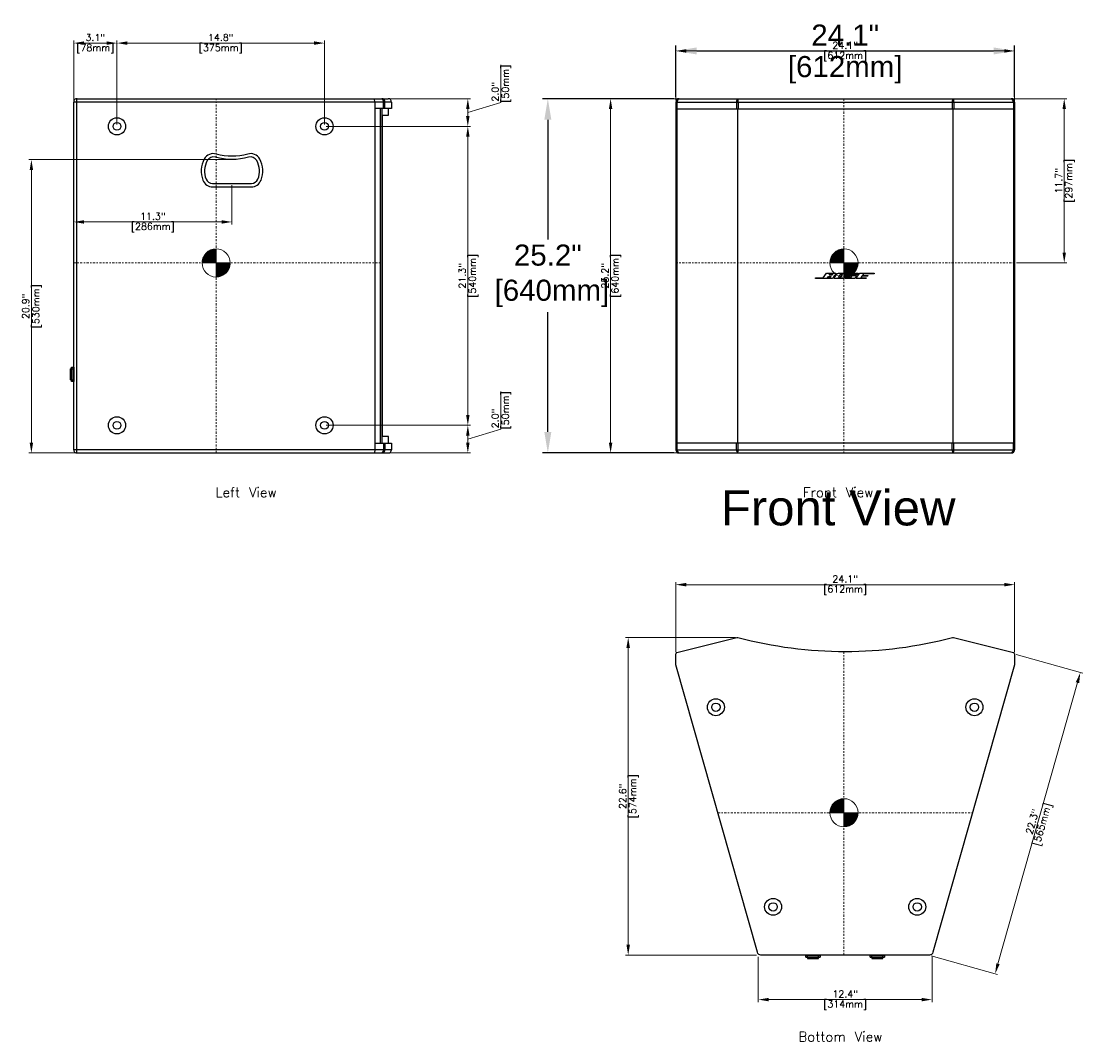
# Model space of a CAD drawing. Extents: x -9 to 148, y 19 to 136.
# Tile 1 of 4: x -9 to 66, y 19 to 91. Entities that reach past the tile are written whole.
import ezdxf
from ezdxf.enums import TextEntityAlignment as Align

# ---------------------------------------------------------------- set-up
doc = ezdxf.new("R2010")
doc.units = 0
doc.header["$LTSCALE"] = 0.125
doc.header["$MEASUREMENT"] = 0
doc.linetypes.add('CENTER', pattern=[2, 1.25, -0.25, 0.25, -0.25])
doc.layers.get('0').update_dxf_attribs({"linetype": 'CONTINUOUS'})
doc.layers.get('DEFPOINTS').update_dxf_attribs({"linetype": 'CONTINUOUS'})
for name, color, linetype, lineweight in [('es-device', 1, 'CONTINUOUS', 25), ('ES-DEVICE-WEB', 7, 'CONTINUOUS', 25), ('es-dimension', 7, 'CONTINUOUS', 5), ('ES-DIMENSION-WEB', 7, 'CONTINUOUS', 15), ('es-text', 5, 'CONTINUOUS', 5)]:
    doc.layers.add(name, color=color, linetype=linetype, lineweight=lineweight)
doc.layers.add('ES-TEXT-WEB', color=7, linetype='CONTINUOUS')
doc.styles.get("Standard").update_dxf_attribs({"font": 'txt.shx'})
doc.styles.add('TrueType', font='ARIALUNI.TTF')
doc.dimstyles.get("Standard").update_dxf_attribs({"dimscale": 0, "dimtxt": 0.4925, "dimasz": 0.7425, "dimexe": 0.18, "dimexo": 0.125, "dimgap": 0.1525, "dimtad": 0, "dimdec": 1, "dimzin": 0, "dimdsep": 46, "dimtxsty": 'Standard', "dimcen": 0, "dimclrd": 256, "dimclre": 256, "dimadec": 0, "dimazin": 0, "dimtfac": 1, "dimtdec": 1, "dimtofl": 0, "dimtmove": 1, "dimatfit": 3, "dimfxl": 0, "dimtolj": 1, "dimtzin": 0, "dimlwd": -1, "dimlwe": -1, "dimarcsym": 0})
doc.dimstyles.new('TrueType', dxfattribs={"dimscale": 1.5, "dimtxt": 1, "dimasz": 1, "dimexe": 0.25, "dimexo": 0.25, "dimgap": 0.25, "dimtad": 0, "dimtih": 1, "dimtoh": 1, "dimdec": 1, "dimzin": 0, "dimdsep": 46, "dimtxsty": 'TrueType', "dimcen": 0, "dimadec": 0, "dimazin": 0, "dimtfac": 1, "dimtdec": 1, "dimtofl": 0, "dimtmove": 1, "dimatfit": 3, "dimfxl": 0, "dimtolj": 1, "dimtzin": 0, "dimarcsym": 0})

# ---------------------------------------------------------------- blocks, each defined once
blk = doc.blocks.new('*D0')
at = {"layer": 'DEFPOINTS', "color": 0}
for p in [(61.646, 89.332), (37.543, 85.7), (61.646, 85.7)]:
    blk.add_point(p, dxfattribs=at)
at = {"layer": 'ES-DIMENSION-WEB', "color": 0, "lineweight": -2}
for p, q in [((37.543, 86.075), (37.543, 89.707)), ((39.043, 89.332), (60.146, 89.332)), ((61.646, 86.075), (61.646, 89.707))]:
    blk.add_line(p, q, dxfattribs=at)
at = {"layer": 'ES-DIMENSION-WEB', "color": 0}
for points in [[(39.043, 89.582), (39.043, 89.082), (37.543, 89.332)], [(60.146, 89.582), (60.146, 89.082), (61.646, 89.332)]]:
    blk.add_solid(points, dxfattribs=at)
at = {"layer": 'ES-DIMENSION-WEB', "color": 0, "char_height": 1.5, "attachment_point": 5, "style": 'TrueType'}
for s, insert in [('\\A1;24.1"', (49.595, 90.46)), ('\\A1;[612mm]', (49.595, 87.994))]:
    blk.add_mtext(s, dxfattribs=dict(at, insert=insert))
blk = doc.blocks.new('*D1')
at = {"layer": 'DEFPOINTS', "color": 0}
for p in [(37.78, 85.936), (28.446, 60.739), (37.78, 60.739)]:
    blk.add_point(p, dxfattribs=at)
at = {"layer": 'ES-DIMENSION-WEB', "color": 0, "lineweight": -2}
for p, q in [((37.405, 85.936), (28.071, 85.936)), ((28.446, 84.436), (28.446, 75.928)), ((28.446, 62.239), (28.446, 70.747)), ((37.405, 60.739), (28.071, 60.739))]:
    blk.add_line(p, q, dxfattribs=at)
at = {"layer": 'ES-DIMENSION-WEB', "color": 0}
for points in [[(28.196, 84.436), (28.696, 84.436), (28.446, 85.936)], [(28.196, 62.239), (28.696, 62.239), (28.446, 60.739)]]:
    blk.add_solid(points, dxfattribs=at)
at = {"layer": 'ES-DIMENSION-WEB', "color": 0, "insert": (28.446, 73.338), "char_height": 1.5, "attachment_point": 5, "style": 'TrueType'}
blk.add_mtext('\\A1;25.2"\\P [640mm]', dxfattribs=at)
blk = doc.blocks.new('COG')
h = blk.add_hatch()
h.set_pattern_fill('ANSI31', color=256, scale=0.1, style=0)
h.set_pattern_definition([(45, (41.252907, -178.948929), (-0.0088388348, 0.0088388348), [])])
h.paths.add_polyline_path([(0.707, 0.707, 0.198912), (0, 1), (0, 0)])
h.paths.add_polyline_path([(0, 1, 0.198912), (-0.707, 0.707), (0, 0)])
h.paths.add_polyline_path([(0, 0), (-0.707, -0.707, 0.198912), (0, -1)])
h.paths.add_polyline_path([(0, 0), (0, -1, 0.198912), (0.707, -0.707)])
for p, q in [((-0.707, -0.707), (0.707, 0.707)), ((0.707, -0.707), (-0.707, 0.707))]:
    blk.add_line(p, q)
blk.add_circle((0, 0), 1)
blk = doc.blocks.new('*D10')
at = {"layer": 'DEFPOINTS', "color": 0, "ltscale": 0.0125}
for p in [(43.413, 25.023), (55.776, 25.023), (55.776, 21.864)]:
    blk.add_point(p, dxfattribs=at)
at = {"layer": 'es-dimension', "ltscale": 0.0125}
for p, q in [((43.413, 24.898), (43.413, 21.684)), ((55.776, 24.898), (55.776, 21.684)), ((44.156, 21.864), (55.033, 21.864))]:
    blk.add_line(p, q, dxfattribs=at)
for points in [[(44.156, 21.987), (44.156, 21.74), (43.413, 21.864)], [(55.033, 21.987), (55.033, 21.74), (55.776, 21.864)]]:
    blk.add_solid(points, dxfattribs=at)
at = {"layer": 'es-dimension', "color": 0, "ltscale": 0.0125, "char_height": 0.4925, "attachment_point": 5}
for s, insert in [('\\A1;12.4"', (49.595, 22.262)), ('\\A1;[314mm]', (49.595, 21.465))]:
    blk.add_mtext(s, dxfattribs=dict(at, insert=insert))
blk = doc.blocks.new('*D11')
at = {"layer": 'DEFPOINTS', "color": 0, "ltscale": 0.0125}
for p in [(61.646, 51.374), (37.543, 46.442), (61.646, 46.442)]:
    blk.add_point(p, dxfattribs=at)
at = {"layer": 'es-dimension', "ltscale": 0.0125}
for p, q in [((37.543, 46.567), (37.543, 51.554)), ((38.286, 51.374), (60.903, 51.374)), ((61.646, 46.567), (61.646, 51.554))]:
    blk.add_line(p, q, dxfattribs=at)
for points in [[(38.286, 51.498), (38.286, 51.251), (37.543, 51.374)], [(60.903, 51.498), (60.903, 51.251), (61.646, 51.374)]]:
    blk.add_solid(points, dxfattribs=at)
at = {"layer": 'es-dimension', "color": 0, "ltscale": 0.0125, "char_height": 0.4925, "attachment_point": 5}
for s, insert in [('\\A1;24.1"', (49.595, 51.773)), ('\\A1;[612mm]', (49.595, 50.976))]:
    blk.add_mtext(s, dxfattribs=dict(at, insert=insert))
blk = doc.blocks.new('*D12')
at = {"layer": 'DEFPOINTS', "color": 0, "ltscale": 0.0125}
for p in [(34.161, 47.621), (41.929, 47.621), (43.413, 25.023)]:
    blk.add_point(p, dxfattribs=at)
at = {"layer": 'es-dimension', "ltscale": 0.0125}
for p, q in [((41.804, 47.621), (33.981, 47.621)), ((34.161, 25.765), (34.161, 46.879)), ((43.288, 25.023), (33.981, 25.023))]:
    blk.add_line(p, q, dxfattribs=at)
for points in [[(34.037, 46.879), (34.285, 46.879), (34.161, 47.621)], [(34.037, 25.765), (34.285, 25.765), (34.161, 25.023)]]:
    blk.add_solid(points, dxfattribs=at)
at = {"layer": 'es-dimension', "color": 0, "ltscale": 0.0125, "char_height": 0.4925, "attachment_point": 5, "rotation": 90}
for s, insert in [('\\A1;22.6"', (33.762, 36.322)), ('\\A1;[574mm]', (34.56, 36.322))]:
    blk.add_mtext(s, dxfattribs=dict(at, insert=insert))
blk = doc.blocks.new('*D13')
at = {"layer": 'DEFPOINTS', "color": 0, "ltscale": 0.0125}
for p in [(61.646, 46.442), (66.32, 45.12), (55.587, 25.023)]:
    blk.add_point(p, dxfattribs=at)
at = {"layer": 'es-dimension', "ltscale": 0.0125}
for p, q in [((61.766, 46.408), (66.493, 45.071)), ((60.464, 24.415), (66.118, 44.405)), ((55.708, 24.989), (60.435, 23.652))]:
    blk.add_line(p, q, dxfattribs=at)
for points in [[(65.999, 44.439), (66.237, 44.371), (66.32, 45.12)], [(60.345, 24.449), (60.583, 24.381), (60.262, 23.7)]]:
    blk.add_solid(points, dxfattribs=at)
at = {"layer": 'es-dimension', "color": 0, "ltscale": 0.0125, "char_height": 0.4925, "attachment_point": 5, "rotation": 74.20651}
for s, insert in [('\\A1;[565mm]', (63.675, 34.302)), ('\\A1;22.3"', (62.907, 34.519))]:
    blk.add_mtext(s, dxfattribs=dict(at, insert=insert))
blk = doc.blocks.new('*D14')
at = {"layer": 'DEFPOINTS', "color": 0, "ltscale": 0.0125}
for p in [(12.565, 62.708), (22.755, 62.708), (17.085, 60.739)]:
    blk.add_point(p, dxfattribs=at)
at = {"layer": 'es-dimension', "ltscale": 0.0125}
for p, q in [((25.099, 62.426), (25.099, 65.112)), ((12.69, 62.708), (22.935, 62.708)), ((22.755, 61.723), (25.099, 62.426)), ((22.755, 61.482), (22.755, 61.965)), ((17.21, 60.739), (22.935, 60.739))]:
    blk.add_line(p, q, dxfattribs=at)
for points in [[(22.631, 61.965), (22.879, 61.965), (22.755, 62.708)], [(22.631, 61.482), (22.879, 61.482), (22.755, 60.739)]]:
    blk.add_solid(points, dxfattribs=at)
at = {"layer": 'es-dimension', "color": 0, "ltscale": 0.0125, "char_height": 0.4925, "attachment_point": 5, "rotation": 90}
for s, insert in [('\\A1;[50mm]', (25.497, 63.769)), ('\\A1;2.0"', (24.7, 63.195))]:
    blk.add_mtext(s, dxfattribs=dict(at, insert=insert))
blk = doc.blocks.new('*D15')
at = {"layer": 'DEFPOINTS', "color": 0, "ltscale": 0.0125}
for p in [(12.565, 83.967), (22.755, 83.967), (12.565, 62.708)]:
    blk.add_point(p, dxfattribs=at)
at = {"layer": 'es-dimension', "ltscale": 0.0125}
for p, q in [((12.69, 83.967), (22.935, 83.967)), ((22.755, 63.45), (22.755, 83.225)), ((12.69, 62.708), (22.935, 62.708))]:
    blk.add_line(p, q, dxfattribs=at)
for points in [[(22.631, 83.225), (22.879, 83.225), (22.755, 83.967)], [(22.631, 63.45), (22.879, 63.45), (22.755, 62.708)]]:
    blk.add_solid(points, dxfattribs=at)
at = {"layer": 'es-dimension', "color": 0, "ltscale": 0.0125, "char_height": 0.4925, "attachment_point": 5, "rotation": 90}
for s, insert in [('\\A1;21.3"', (22.356, 73.338)), ('\\A1;[540mm]', (23.154, 73.338))]:
    blk.add_mtext(s, dxfattribs=dict(at, insert=insert))
blk = doc.blocks.new('*D16')
at = {"layer": 'DEFPOINTS', "color": 0, "ltscale": 0.0125}
for p in [(17.085, 85.936), (22.755, 85.936), (12.565, 83.967)]:
    blk.add_point(p, dxfattribs=at)
at = {"layer": 'es-dimension', "ltscale": 0.0125}
for p, q in [((25.099, 85.655), (25.099, 88.34)), ((17.21, 85.936), (22.935, 85.936)), ((22.755, 84.952), (25.099, 85.655)), ((22.755, 84.71), (22.755, 85.193)), ((12.69, 83.967), (22.935, 83.967))]:
    blk.add_line(p, q, dxfattribs=at)
for points in [[(22.631, 85.193), (22.879, 85.193), (22.755, 85.936)], [(22.631, 84.71), (22.879, 84.71), (22.755, 83.967)]]:
    blk.add_solid(points, dxfattribs=at)
at = {"layer": 'es-dimension', "color": 0, "ltscale": 0.0125, "char_height": 0.4925, "attachment_point": 5, "rotation": 90}
for s, insert in [('\\A1;[50mm]', (25.497, 86.998)), ('\\A1;2.0"', (24.7, 86.423))]:
    blk.add_mtext(s, dxfattribs=dict(at, insert=insert))
blk = doc.blocks.new('*D17')
at = {"layer": 'DEFPOINTS', "color": 0, "ltscale": 0.0125}
for p in [(-2.199, 89.89), (-2.199, 83.967), (12.565, 83.967)]:
    blk.add_point(p, dxfattribs=at)
at = {"layer": 'es-dimension', "ltscale": 0.0125}
for p, q in [((-2.199, 84.092), (-2.199, 90.07)), ((11.823, 89.89), (-1.456, 89.89)), ((12.565, 84.092), (12.565, 90.07))]:
    blk.add_line(p, q, dxfattribs=at)
for points in [[(-1.456, 90.013), (-1.456, 89.766), (-2.199, 89.89)], [(11.823, 90.013), (11.823, 89.766), (12.565, 89.89)]]:
    blk.add_solid(points, dxfattribs=at)
at = {"layer": 'es-dimension', "color": 0, "ltscale": 0.0125, "char_height": 0.4925, "attachment_point": 5}
for s, insert in [('\\A1;14.8"', (5.183, 90.288)), ('\\A1;[375mm]', (5.183, 89.491))]:
    blk.add_mtext(s, dxfattribs=dict(at, insert=insert))
blk = doc.blocks.new('*D18')
at = {"layer": 'DEFPOINTS', "color": 0, "ltscale": 0.0125}
for p in [(-5.277, 89.89), (-5.277, 85.7), (-2.199, 83.967)]:
    blk.add_point(p, dxfattribs=at)
at = {"layer": 'es-dimension', "ltscale": 0.0125}
for p, q in [((-5.277, 85.825), (-5.277, 90.07)), ((-2.941, 89.89), (-4.535, 89.89)), ((-2.199, 84.092), (-2.199, 90.07))]:
    blk.add_line(p, q, dxfattribs=at)
for points in [[(-4.535, 90.013), (-4.535, 89.766), (-5.277, 89.89)], [(-2.941, 90.013), (-2.941, 89.766), (-2.199, 89.89)]]:
    blk.add_solid(points, dxfattribs=at)
at = {"layer": 'es-dimension', "color": 0, "ltscale": 0.0125, "char_height": 0.4925, "attachment_point": 5}
for s, insert in [('\\A1;3.1"', (-3.738, 90.288)), ('\\A1;[78mm]', (-3.738, 89.491))]:
    blk.add_mtext(s, dxfattribs=dict(at, insert=insert))
blk = doc.blocks.new('*D19')
at = {"layer": 'DEFPOINTS', "color": 0, "ltscale": 0.0125}
for p in [(-8.286, 81.605), (5.982, 81.605), (-5.041, 60.739)]:
    blk.add_point(p, dxfattribs=at)
at = {"layer": 'es-dimension', "ltscale": 0.0125}
for p, q in [((5.857, 81.605), (-8.466, 81.605)), ((-8.286, 61.482), (-8.286, 80.863)), ((-5.166, 60.739), (-8.466, 60.739))]:
    blk.add_line(p, q, dxfattribs=at)
for points in [[(-8.41, 80.863), (-8.162, 80.863), (-8.286, 81.605)], [(-8.41, 61.482), (-8.162, 61.482), (-8.286, 60.739)]]:
    blk.add_solid(points, dxfattribs=at)
at = {"layer": 'es-dimension', "color": 0, "ltscale": 0.0125, "char_height": 0.4925, "attachment_point": 5, "rotation": 90}
for s, insert in [('\\A1;[530mm]', (-7.887, 71.172)), ('\\A1;20.9"', (-8.685, 71.172))]:
    blk.add_mtext(s, dxfattribs=dict(at, insert=insert))
blk = doc.blocks.new('*D20')
at = {"layer": 'DEFPOINTS', "color": 0, "ltscale": 0.0125}
for p in [(-5.277, 79.904), (5.982, 79.904), (-5.277, 77.172)]:
    blk.add_point(p, dxfattribs=at)
at = {"layer": 'es-dimension', "ltscale": 0.0125}
for p, q in [((-5.277, 79.779), (-5.277, 76.992)), ((5.982, 79.779), (5.982, 76.992)), ((5.24, 77.172), (-4.535, 77.172))]:
    blk.add_line(p, q, dxfattribs=at)
for points in [[(-4.535, 77.296), (-4.535, 77.048), (-5.277, 77.172)], [(5.24, 77.296), (5.24, 77.048), (5.982, 77.172)]]:
    blk.add_solid(points, dxfattribs=at)
at = {"layer": 'es-dimension', "color": 0, "ltscale": 0.0125, "char_height": 0.4925, "attachment_point": 5}
for s, insert in [('\\A1;11.3"', (0.352, 77.571)), ('\\A1;[286mm]', (0.352, 76.773))]:
    blk.add_mtext(s, dxfattribs=dict(at, insert=insert))
blk = doc.blocks.new('NL-4-side')
for p, q in [((-0.512, 0.135), (0.512, 0.135)), ((-0.396, 0.149), (-0.396, 0)), ((0.39, 0.225), (-0.39, 0.225)), ((0.396, 0.149), (0.396, 0))]:
    blk.add_line(p, q)
at = {"flags": 128}
blk.add_lwpolyline([(-0.512, 0), (0.512, 0), (0.512, 0.135, 0.414214), (0.499, 0.149), (-0.499, 0.149, 0.414214), (-0.512, 0.135)], format="xyb", close=True, dxfattribs=at)
blk.add_lwpolyline([(-0.39, 0.149), (-0.39, 0.225, -0.414214), (-0.383, 0.231), (0.383, 0.231, -0.414214), (0.39, 0.225), (0.39, 0.149)], format="xyb", dxfattribs=at)
blk = doc.blocks.new('*D27')
at = {"layer": 'DEFPOINTS', "color": 0, "ltscale": 0.0125}
for p in [(61.646, 89.332), (37.543, 85.7), (61.646, 85.7)]:
    blk.add_point(p, dxfattribs=at)
at = {"layer": 'es-dimension', "ltscale": 0.0125}
for p, q in [((37.543, 85.825), (37.543, 89.512)), ((38.286, 89.332), (60.903, 89.332)), ((61.646, 85.825), (61.646, 89.512))]:
    blk.add_line(p, q, dxfattribs=at)
for points in [[(38.286, 89.455), (38.286, 89.208), (37.543, 89.332)], [(60.903, 89.455), (60.903, 89.208), (61.646, 89.332)]]:
    blk.add_solid(points, dxfattribs=at)
at = {"layer": 'es-dimension', "color": 0, "ltscale": 0.0125, "char_height": 0.4925, "attachment_point": 5}
for s, insert in [('\\A1;24.1"', (49.595, 89.73)), ('\\A1;[612mm]', (49.595, 88.933))]:
    blk.add_mtext(s, dxfattribs=dict(at, insert=insert))
blk = doc.blocks.new('*D28')
at = {"layer": 'DEFPOINTS', "color": 0, "ltscale": 0.0125}
for p in [(37.78, 85.936), (32.913, 60.739), (37.78, 60.739)]:
    blk.add_point(p, dxfattribs=at)
at = {"layer": 'es-dimension', "ltscale": 0.0125}
for p, q in [((37.655, 85.936), (32.733, 85.936)), ((32.913, 85.193), (32.913, 61.482)), ((37.655, 60.739), (32.733, 60.739))]:
    blk.add_line(p, q, dxfattribs=at)
for points in [[(32.789, 85.193), (33.036, 85.193), (32.913, 85.936)], [(32.789, 61.482), (33.036, 61.482), (32.913, 60.739)]]:
    blk.add_solid(points, dxfattribs=at)
at = {"layer": 'es-dimension', "color": 0, "ltscale": 0.0125, "char_height": 0.4925, "attachment_point": 5, "rotation": 90}
for s, insert in [('\\A1;25.2"', (32.514, 73.338)), ('\\A1;[640mm]', (33.311, 73.338))]:
    blk.add_mtext(s, dxfattribs=dict(at, insert=insert))
blk = doc.blocks.new('*D40')
at = {"layer": 'DEFPOINTS', "color": 0, "ltscale": 0.0125}
for p in [(61.409, 85.936), (61.646, 74.254), (65.176, 74.254)]:
    blk.add_point(p, dxfattribs=at)
at = {"layer": 'es-dimension', "ltscale": 0.0125}
for p, q in [((61.534, 85.936), (65.356, 85.936)), ((65.176, 85.193), (65.176, 74.997)), ((61.771, 74.254), (65.356, 74.254))]:
    blk.add_line(p, q, dxfattribs=at)
for points in [[(65.052, 85.193), (65.299, 85.193), (65.176, 85.936)], [(65.052, 74.997), (65.299, 74.997), (65.176, 74.254)]]:
    blk.add_solid(points, dxfattribs=at)
at = {"layer": 'es-dimension', "color": 0, "ltscale": 0.0125, "char_height": 0.4925, "attachment_point": 5, "rotation": 90}
for s, insert in [('\\A1;11.7"', (64.777, 80.095)), ('\\A1;[297mm]', (65.574, 80.095))]:
    blk.add_mtext(s, dxfattribs=dict(at, insert=insert))

msp = doc.modelspace()

# ---------------------------------------------------------------- linework, layer by layer
at = {"layer": 'es-device'}
for p, q in [((17.321, 85.7), (-5.277, 85.7)), ((-5.277, 60.975), (-5.277, 85.7)), ((-5.044, 85.936), (17.085, 85.936)), ((-5.044, 60.739), (-5.044, 85.936)), ((16.145, 85.7), (16.128, 85.936)), ((16.145, 85.7), (16.145, 60.975)), ((16.76, 85.227), (16.76, 85.7)), ((16.861, 85.227), (16.861, 85.7)), ((17.321, 85.7), (17.321, 85.227)), ((37.543, 85.7), (37.543, 60.975)), ((37.543, 85.7), (61.646, 85.7)), ((37.632, 85.7), (37.632, 85.208)), ((37.78, 85.936), (61.409, 85.936)), ((41.867, 85.7), (41.867, 85.208)), ((41.992, 85.7), (41.992, 85.208)), ((57.205, 85.7), (57.205, 85.208)), ((57.329, 85.7), (57.329, 85.208)), ((61.557, 85.7), (61.557, 85.208)), ((61.646, 85.7), (61.646, 60.975)), ((17.321, 85.227), (16.145, 85.227)), ((16.554, 61.448), (16.554, 85.227)), ((16.655, 61.448), (16.655, 85.227)), ((37.543, 85.208), (61.646, 85.208)), ((37.632, 85.208), (37.632, 61.467)), ((41.929, 85.208), (41.929, 61.467)), ((57.26, 85.208), (57.26, 61.467)), ((61.557, 85.208), (61.557, 61.467)), ((16.145, 61.448), (17.321, 61.448)), ((16.76, 61.448), (16.76, 60.975)), ((16.861, 61.448), (16.861, 60.975)), ((17.321, 61.448), (17.321, 60.975)), ((37.543, 61.467), (61.646, 61.467)), ((37.632, 61.467), (37.632, 60.975)), ((37.632, 60.975), (37.632, 61.467)), ((41.867, 60.975), (41.867, 61.467)), ((41.992, 60.975), (41.992, 61.467)), ((57.205, 60.975), (57.205, 61.467)), ((57.329, 60.975), (57.329, 61.467)), ((61.557, 60.975), (61.557, 61.467)), ((17.321, 60.975), (-5.277, 60.975)), ((-5.044, 60.739), (17.085, 60.739)), ((16.145, 60.975), (16.128, 60.739)), ((37.543, 60.975), (61.646, 60.975)), ((37.78, 60.739), (61.409, 60.739))]:
    msp.add_line(p, q, dxfattribs=at)
msp.add_lwpolyline([(17.106, 61.448), (17.106, 61.92), (16.684, 61.92), (16.684, 84.755), (17.106, 84.755), (17.106, 85.227)], dxfattribs=at)
for points in [[(4.604, 79.668), (7.36, 79.668, 0.308511), (8.046, 80.136, 0.22131), (7.952, 81.644, 0.352461), (7.1, 82, -0.141987), (4.864, 82, 0.352455), (4.012, 81.644, 0.221317), (3.919, 80.136, 0.308504), (4.604, 79.668, -0.133569)], [(43.601, 25.023, -0.376322), (43.367, 25.228), (37.543, 45.683), (37.543, 46.442, -0.326191), (37.626, 46.554), (41.891, 47.615, -0.162918), (41.967, 47.615, 0.129248), (57.223, 47.615, -0.164351), (57.299, 47.615), (61.565, 46.554, -0.32213), (61.646, 46.442), (61.646, 45.683), (55.822, 25.228, -0.376322), (55.587, 25.023), (43.602, 25.023)]]:
    msp.add_lwpolyline(points, format="xyb", dxfattribs=at)
for points in [[(4.604, 79.904), (7.36, 79.904, 0.308511), (7.826, 80.222, 0.22131), (7.745, 81.532, 0.352461), (7.166, 81.773, -0.141987), (4.799, 81.773, 0.352455), (4.22, 81.532, 0.221317), (4.139, 80.222, 0.308502)], [(47.473, 73.203), (48.026, 73.203), (48.264, 73.535), (48.91, 73.535, -0.582149), (48.937, 73.487), (48.856, 73.375, -0.243338), (48.779, 73.341, -0.493571), (48.795, 73.287), (48.715, 73.177, -0.251499), (48.63, 73.141), (47.473, 73.141)], [(48.41, 73.3), (48.549, 73.3, -0.654131), (48.569, 73.277), (48.538, 73.227, -0.288247), (48.493, 73.205), (48.345, 73.205)], [(48.531, 73.469), (48.67, 73.469, -0.654131), (48.69, 73.445), (48.659, 73.396, -0.288247), (48.613, 73.374), (48.466, 73.374)], [(49.112, 73.534), (49.709, 73.534, -0.593511), (49.732, 73.493), (49.52, 73.194, -0.174943), (49.406, 73.14), (48.849, 73.14, -0.712554), (48.821, 73.204), (49.016, 73.477, -0.162941)], [(49.203, 73.204), (49.145, 73.204, -0.57514), (49.13, 73.227), (49.289, 73.448, -0.239746), (49.33, 73.469), (49.389, 73.469, -0.581971), (49.408, 73.445), (49.25, 73.226, -0.257206)], [(50.075, 73.304), (49.753, 73.304, -0.443286), (49.722, 73.357), (49.816, 73.487, -0.189474), (49.902, 73.534), (50.509, 73.534, -0.617916), (50.525, 73.502), (50.475, 73.424), (50.161, 73.424), (50.183, 73.458, 0.579685), (50.178, 73.469), (50.144, 73.469, 0.18672), (50.106, 73.454), (50.045, 73.373), (50.374, 73.373, -0.611534), (50.401, 73.326), (50.303, 73.188, -0.181909), (50.204, 73.141), (49.629, 73.141, -0.589848), (49.598, 73.184), (49.645, 73.251), (49.957, 73.251), (49.943, 73.231, 0.536933), (49.954, 73.21), (49.987, 73.21, 0.257212), (50.017, 73.224)]]:
    msp.add_lwpolyline(points, format="xyb", close=True, dxfattribs=at)
msp.add_lwpolyline([(50.641, 73.534), (51.661, 73.534), (51.661, 73.475), (50.908, 73.475), (50.836, 73.371), (51.231, 73.371), (51.184, 73.304), (50.788, 73.304), (50.713, 73.205), (51.114, 73.205), (51.066, 73.141), (50.361, 73.141)], close=True, dxfattribs=at)
for centre, radius in [((-2.199, 83.967), 0.61), ((12.565, 83.967), 0.61), ((-2.199, 83.967), 0.276), ((12.565, 83.967), 0.276), ((-2.199, 62.708), 0.61), ((-2.199, 62.708), 0.276), ((12.565, 62.708), 0.61), ((12.565, 62.708), 0.276), ((40.402, 42.655), 0.601), ((58.787, 42.655), 0.601), ((40.402, 42.655), 0.296), ((58.787, 42.655), 0.296), ((44.469, 28.462), 0.601), ((44.469, 28.462), 0.296), ((54.721, 28.462), 0.601), ((54.721, 28.462), 0.296)]:
    msp.add_circle(centre, radius, dxfattribs=at)
for centre, radius, start, end in [((-5.041, 85.7), 0.236, 90.00284, 180.00049), ((16.634, 85.709), 0.227, 357.62198, 89.57359), ((16.43, 85.677), 0.331, 3.98251, 51.56461), ((17.085, 85.7), 0.236, 0, 90), ((37.78, 85.7), 0.236, 90, 180), ((37.941, 85.671), 0.31, 121.31668, 174.70551), ((42.361, 85.695), 0.495, 150.88514, 179.4807), ((41.497, 85.695), 0.495, 0.5193, 29.11486), ((57.699, 85.695), 0.495, 150.88514, 179.4807), ((56.835, 85.695), 0.495, 0.5193, 29.11486), ((61.409, 85.7), 0.236, 0, 90), ((61.248, 85.671), 0.31, 5.29449, 58.68332), ((-5.041, 60.975), 0.236, 180, 270), ((16.634, 60.966), 0.227, 270.42641, 2.37802), ((16.43, 60.998), 0.331, 308.43539, 356.01749), ((17.085, 60.975), 0.236, 270, 0), ((37.78, 60.975), 0.236, 180, 270), ((37.941, 61.004), 0.31, 185.29449, 238.68332), ((42.361, 60.98), 0.495, 180.5193, 209.11486), ((41.497, 60.98), 0.495, 330.88514, 359.4807), ((57.699, 60.98), 0.495, 180.5193, 209.11486), ((56.835, 60.98), 0.495, 330.88514, 359.4807), ((61.409, 60.975), 0.236, 270, 0), ((61.248, 61.004), 0.31, 301.31668, 354.70551)]:
    msp.add_arc(centre, radius, start, end, dxfattribs=at)
at = {"layer": 'ES-DEVICE-WEB'}
for p, q in [((37.543, 85.7), (37.543, 60.975)), ((37.543, 85.7), (61.646, 85.7)), ((37.632, 85.7), (37.632, 85.208)), ((37.78, 85.936), (61.409, 85.936)), ((41.867, 85.7), (41.867, 85.208)), ((41.992, 85.7), (41.992, 85.208)), ((57.205, 85.7), (57.205, 85.208)), ((57.329, 85.7), (57.329, 85.208)), ((61.557, 85.7), (61.557, 85.208)), ((61.646, 85.7), (61.646, 60.975)), ((37.543, 85.208), (61.646, 85.208)), ((37.632, 85.208), (37.632, 61.467)), ((41.929, 85.208), (41.929, 61.467)), ((57.26, 85.208), (57.26, 61.467)), ((61.557, 85.208), (61.557, 61.467)), ((37.543, 61.467), (61.646, 61.467)), ((37.632, 61.467), (37.632, 60.975)), ((37.632, 60.975), (37.632, 61.467)), ((41.867, 60.975), (41.867, 61.467)), ((41.992, 60.975), (41.992, 61.467)), ((57.205, 60.975), (57.205, 61.467)), ((57.329, 60.975), (57.329, 61.467)), ((61.557, 60.975), (61.557, 61.467)), ((37.543, 60.975), (61.646, 60.975)), ((37.78, 60.739), (61.409, 60.739))]:
    msp.add_line(p, q, dxfattribs=at)
for points in [[(47.473, 73.203), (48.026, 73.203), (48.264, 73.535), (48.91, 73.535, -0.582149), (48.937, 73.487), (48.856, 73.375, -0.243338), (48.779, 73.341, -0.493571), (48.795, 73.287), (48.715, 73.177, -0.251499), (48.63, 73.141), (47.473, 73.141)], [(48.41, 73.3), (48.549, 73.3, -0.654131), (48.569, 73.277), (48.538, 73.227, -0.288247), (48.493, 73.205), (48.345, 73.205)], [(48.531, 73.469), (48.67, 73.469, -0.654131), (48.69, 73.445), (48.659, 73.396, -0.288247), (48.613, 73.374), (48.466, 73.374)], [(49.112, 73.534), (49.709, 73.534, -0.593511), (49.732, 73.493), (49.52, 73.194, -0.174943), (49.406, 73.14), (48.849, 73.14, -0.712554), (48.821, 73.204), (49.016, 73.477, -0.162941)], [(49.203, 73.204), (49.145, 73.204, -0.57514), (49.13, 73.227), (49.289, 73.448, -0.239746), (49.33, 73.469), (49.389, 73.469, -0.581971), (49.408, 73.445), (49.25, 73.226, -0.257206)], [(50.075, 73.304), (49.753, 73.304, -0.443286), (49.722, 73.357), (49.816, 73.487, -0.189474), (49.902, 73.534), (50.509, 73.534, -0.617916), (50.525, 73.502), (50.475, 73.424), (50.161, 73.424), (50.183, 73.458, 0.579685), (50.178, 73.469), (50.144, 73.469, 0.18672), (50.106, 73.454), (50.045, 73.373), (50.374, 73.373, -0.611534), (50.401, 73.326), (50.303, 73.188, -0.181909), (50.204, 73.141), (49.629, 73.141, -0.589848), (49.598, 73.184), (49.645, 73.251), (49.957, 73.251), (49.943, 73.231, 0.536933), (49.954, 73.21), (49.987, 73.21, 0.257212), (50.017, 73.224)]]:
    msp.add_lwpolyline(points, format="xyb", close=True, dxfattribs=at)
msp.add_lwpolyline([(50.641, 73.534), (51.661, 73.534), (51.661, 73.475), (50.908, 73.475), (50.836, 73.371), (51.231, 73.371), (51.184, 73.304), (50.788, 73.304), (50.713, 73.205), (51.114, 73.205), (51.066, 73.141), (50.361, 73.141)], close=True, dxfattribs=at)
for centre, radius, start, end in [((37.78, 85.7), 0.236, 90, 180), ((37.941, 85.671), 0.31, 121.31668, 174.70551), ((42.361, 85.695), 0.495, 150.88514, 179.4807), ((41.497, 85.695), 0.495, 0.5193, 29.11486), ((57.699, 85.695), 0.495, 150.88514, 179.4807), ((56.835, 85.695), 0.495, 0.5193, 29.11486), ((61.409, 85.7), 0.236, 0, 90), ((61.248, 85.671), 0.31, 5.29449, 58.68332), ((37.78, 60.975), 0.236, 180, 270), ((37.941, 61.004), 0.31, 185.29449, 238.68332), ((42.361, 60.98), 0.495, 180.5193, 209.11486), ((41.497, 60.98), 0.495, 330.88514, 359.4807), ((57.699, 60.98), 0.495, 180.5193, 209.11486), ((56.835, 60.98), 0.495, 330.88514, 359.4807), ((61.409, 60.975), 0.236, 270, 0), ((61.248, 61.004), 0.31, 301.31668, 354.70551)]:
    msp.add_arc(centre, radius, start, end, dxfattribs=at)
at = {"layer": 'es-dimension', "linetype": 'CENTER'}
for p, q in [((4.854, 60.739), (4.854, 85.936)), ((49.509, 85.936), (49.509, 60.739)), ((-5.277, 74.254), (16.684, 74.254)), ((37.543, 74.254), (61.646, 74.254)), ((49.509, 25.023), (49.509, 46.627)), ((40.541, 35.154), (58.648, 35.154))]:
    msp.add_line(p, q, dxfattribs=at)

# ---------------------------------------------------------------- block references
at = {"layer": 'es-device', "xscale": -1}
for p, rotation in [((-5.277, 66.33), 90), ((47.311, 25.023), 180), ((51.878, 25.023), 180)]:
    msp.add_blockref('NL-4-side', p, dxfattribs=dict(at, rotation=rotation))
at = {"layer": 'es-dimension'}
for p, rotation in [((4.854, 74.254), 44.99999999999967), ((49.509, 74.254), 44.99999999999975), ((49.509, 35.154), 225.0000000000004)]:
    msp.add_blockref('COG', p, dxfattribs=dict(at, rotation=rotation))

# ---------------------------------------------------------------- texts
at = {"layer": 'es-text'}
for s, height, p in [('Left View', 0.6985, (6.98, 57.589)), ('Front View', 0.6985, (49.096, 57.589)), ('Bottom View', 0.69849, (49.258, 18.879))]:
    msp.add_text(s, height=height, dxfattribs=at).set_placement(p, align=Align.CENTER)
at = {"layer": 'ES-TEXT-WEB', "style": 'TrueType'}
msp.add_text('Front View', height=2.5, dxfattribs=at).set_placement((49.096, 55.589), align=Align.CENTER)

# ---------------------------------------------------------------- dimensions: what is measured, and where the dimension line sits
at = {"layer": 'es-dimension'}
for base, p1, p2, picture, middle in [((-5.277, 89.89), (-2.199, 83.967), (-5.277, 85.7), '*D18', (-3.738, 89.89)), ((-2.199, 89.89), (12.565, 83.967), (-2.199, 83.967), '*D17', (5.183, 89.89)), ((61.646, 89.332), (37.543, 85.7), (61.646, 85.7), '*D27', (49.595, 89.332)), ((-5.277, 77.172), (5.982, 79.904), (-5.277, 79.904), '*D20', (0.352, 77.172)), ((61.646, 51.374), (37.543, 46.442), (61.646, 46.442), '*D11', (49.595, 51.374)), ((55.776, 21.864), (43.413, 25.023), (55.776, 25.023), '*D10', (49.595, 21.864))]:
    dim = msp.add_linear_dim(base=base, p1=p1, p2=p2, dimstyle='Standard', override={"dimscale": 1, "dimpost": '"\\X'}, dxfattribs=at)
    dim.commit()
    dim.dimension.update_dxf_attribs({"geometry": picture, "text_midpoint": middle})
for base, p1, p2, angle, picture, middle in [((22.755, 85.936), (12.565, 83.967), (17.085, 85.936), 90, '*D16', (25.099, 85.807)), ((32.913, 60.739), (37.78, 85.936), (37.78, 60.739), 90, '*D28', (32.913, 73.338)), ((65.176, 74.254), (61.409, 85.936), (61.646, 74.254), 90, '*D40', (65.176, 80.095)), ((22.755, 83.967), (12.565, 62.708), (12.565, 83.967), 90, '*D15', (22.755, 73.338)), ((-8.286, 81.605), (-5.041, 60.739), (5.982, 81.605), 90, '*D19', (-8.286, 71.172)), ((22.755, 62.708), (17.085, 60.739), (12.565, 62.708), 90, '*D14', (25.099, 62.579)), ((34.161, 47.621), (43.413, 25.023), (41.929, 47.621), 270, '*D12', (34.161, 36.322))]:
    dim = msp.add_linear_dim(base=base, p1=p1, p2=p2, angle=angle, dimstyle='Standard', override={"dimscale": 1, "dimpost": '"\\X'}, dxfattribs=at)
    dim.commit()
    dim.dimension.update_dxf_attribs({"geometry": picture, "text_midpoint": middle})
dim = msp.add_aligned_dim(p1=(55.587, 25.023), p2=(61.646, 46.442), distance=-4.858, dimstyle='Standard', override={"dimscale": 1, "dimpost": '"\\X'}, dxfattribs=at)
dim.commit()
dim.dimension.update_dxf_attribs({"geometry": '*D13', "text_midpoint": (63.291, 34.41)})
at = {"layer": 'ES-DIMENSION-WEB'}
dim = msp.add_linear_dim(base=(61.646, 89.332), p1=(37.543, 85.7), p2=(61.646, 85.7), dimstyle='TrueType', override={"dimpost": '"\\X'}, dxfattribs=at)
dim.commit()
dim.dimension.update_dxf_attribs({"geometry": '*D0', "text_midpoint": (49.595, 89.332)})
dim = msp.add_linear_dim(base=(28.446, 60.739), p1=(37.78, 85.936), p2=(37.78, 60.739), angle=90, dimstyle='TrueType', override={"dimpost": '"\\X'}, dxfattribs=at)
dim.commit()
dim.dimension.update_dxf_attribs({"geometry": '*D1', "text_midpoint": (28.446, 73.338), "dimtype": 160})

doc.saveas('drawing.dxf')
